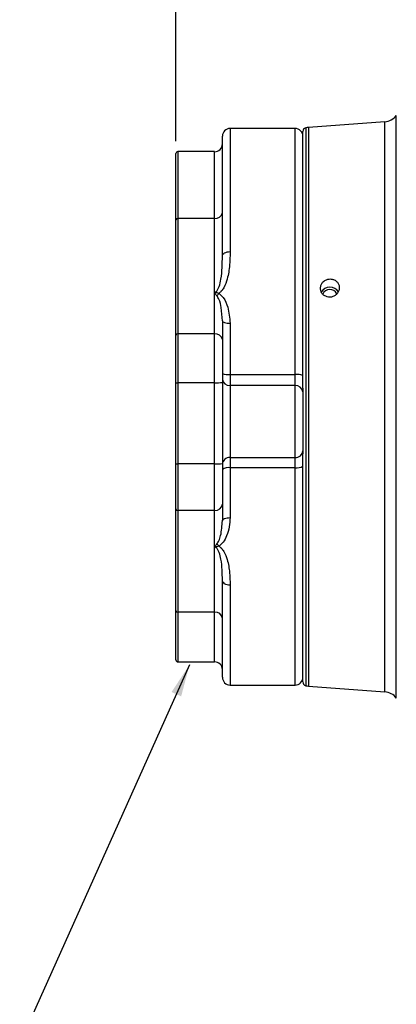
# Model space of a CAD drawing. Header units: inches. Extents: x 0.4 to 16.6, y 0.2 to 10.8.
# Tile 10 of 13: x 8.9 to 10.5, y 4.1 to 8.1. Entities that reach past the tile are written whole.
import ezdxf

# ---------------------------------------------------------------- set-up
doc = ezdxf.new("R2010")
doc.units = ezdxf.units.IN
doc.header["$MEASUREMENT"] = 0
doc.layers.add('SLD-0', color=7, linetype='Continuous', lineweight=25)
doc.styles.add('SLDTEXTSTYLE0', font='TXT', dxfattribs={"width": 0.75})
doc.dimstyles.new('SLDDIMSTYLE0', dxfattribs={"dimtxt": 0.145833, "dimasz": 0.13, "dimexe": 0, "dimexo": 0.0625, "dimgap": 0.036458, "dimtad": 0, "dimtih": 1, "dimtoh": 1, "dimdec": 1, "dimlfac": 2, "dimrnd": 1e-09, "dimzin": 12, "dimdsep": 46, "dimtxsty": 'SLDTEXTSTYLE0', "dimsah": 1, "dimcen": 0.09, "dimadec": 0, "dimazin": 3, "dimtfac": 1, "dimtdec": 1, "dimtofl": 0, "dimtmove": 0, "dimatfit": 3, "dimfxl": 0, "dimfrac": 2, "dimtolj": 1, "dimtzin": 12, "dimarcsym": 0})
doc.dimstyles.new('SLDDIMSTYLE2', dxfattribs={"dimtxt": 0.18, "dimasz": 0.13, "dimexe": 0, "dimexo": 0.0625, "dimgap": 0, "dimtad": 0, "dimtih": 1, "dimtoh": 1, "dimdec": 0, "dimrnd": 1e-09, "dimzin": 0, "dimdsep": 46, "dimtxsty": 'Standard', "dimsah": 1, "dimcen": 0.09, "dimadec": 0, "dimazin": 0, "dimtfac": 0.13, "dimtdec": 0, "dimtofl": 0, "dimtmove": 0, "dimatfit": 3, "dimfxl": 0, "dimfrac": 2, "dimtolj": 1, "dimtzin": 0, "dimarcsym": 0})

# ---------------------------------------------------------------- blocks, each defined once
blk = doc.blocks.new('_D_8')
at = {"layer": 'SLD-0', "color": 7}
for p, q in [((9.562, 7.6014), (9.562, 9.4503)), ((13.0038, 8.3272), (13.0038, 9.4503)), ((9.562, 9.3253), (11.0392, 9.3253)), ((11.2113, 9.3253), (11.1669, 9.3253)), ((11.1669, 9.3253), (11.1669, 9.0936)), ((11.5345, 9.3253), (11.5789, 9.3253)), ((11.5789, 9.3253), (11.5789, 9.0936)), ((13.0038, 9.3253), (11.7066, 9.3253)), ((11.1669, 9.0936), (11.2113, 9.0936)), ((11.5789, 9.0936), (11.5345, 9.0936))]:
    blk.add_line(p, q, dxfattribs=at)
for points in [[(9.562, 9.3253), (9.692, 9.3053), (9.692, 9.3453)], [(13.0038, 9.3253), (12.8738, 9.3453), (12.8738, 9.3053)]]:
    blk.add_solid(points, dxfattribs=at)
at = {"layer": 'SLD-0', "color": 7, "char_height": 0.14583, "attachment_point": 1, "style": 'SLDTEXTSTYLE0'}
for s, insert in [('6.9', (11.2383, 9.5428)), ('175', (11.2113, 9.2816))]:
    blk.add_mtext(s, dxfattribs=dict(at, insert=insert))

msp = doc.modelspace()

# ---------------------------------------------------------------- linework, layer by layer
at = {"color": 8, "linetype": 'Continuous', "lineweight": 25}
for p, q in [((10.4521, 5.3501), (10.4521, 7.706)), ((9.7808, 7.653), (9.7808, 7.1551)), ((10.0433, 6.6582), (10.0433, 7.653)), ((10.0862, 7.6555), (10.0862, 5.4005)), ((10.0971, 7.6573), (10.0971, 5.3987)), ((10.4062, 5.3756), (10.4062, 7.6804)), ((9.5698, 7.5593), (9.5698, 7.2896)), ((9.7183, 7.2896), (9.7183, 7.5593)), ((10.0433, 5.403), (10.0433, 6.2817)), ((9.7808, 5.8067), (9.7808, 5.403)), ((9.5698, 5.6979), (9.5698, 5.4968)), ((9.7183, 5.4968), (9.7183, 5.6979))]:
    msp.add_line(p, q, dxfattribs=at)
at = {"color": 7, "linetype": 'Continuous', "lineweight": 25}
for p, q in [((10.0433, 7.653), (9.7808, 7.653)), ((10.4062, 7.6804), (10.0971, 7.6573)), ((9.7495, 7.1377), (9.7495, 7.6218)), ((10.0745, 6.6027), (10.0745, 7.6404)), ((9.562, 7.2839), (9.562, 7.5514)), ((9.7183, 7.5593), (9.5698, 7.5593)), ((9.5698, 7.2896), (9.5698, 6.8225)), ((9.7183, 7.2896), (9.5698, 7.2896)), ((9.7183, 6.9909), (9.7183, 7.2896)), ((9.562, 6.8167), (9.562, 7.2839)), ((9.7183, 6.8225), (9.7183, 6.9909)), ((9.7495, 6.8752), (9.7495, 6.7994)), ((9.7808, 6.8658), (9.7808, 6.6582)), ((9.562, 6.6252), (9.562, 6.8167)), ((9.5698, 6.8225), (9.5698, 6.6248)), ((9.7183, 6.8225), (9.5698, 6.8225)), ((9.7183, 6.6248), (9.7183, 6.8225)), ((9.7495, 6.7994), (9.7495, 6.6264)), ((9.7808, 6.6582), (10.0433, 6.6582)), ((9.7808, 6.6582), (9.7808, 6.6142)), ((10.0433, 6.6142), (10.0433, 6.6582)), ((9.562, 6.2975), (9.562, 6.6252)), ((9.7183, 6.6248), (9.5698, 6.6248)), ((9.5698, 6.6248), (9.5698, 6.2971)), ((9.7183, 6.2971), (9.7183, 6.6248)), ((9.7495, 6.6264), (9.7495, 6.4626)), ((9.7808, 6.6142), (9.7808, 6.3227)), ((10.0433, 6.6142), (9.7808, 6.6142)), ((10.0433, 6.3227), (10.0433, 6.6142)), ((10.0745, 6.6027), (10.0745, 6.5886)), ((10.0745, 6.5886), (10.0745, 6.3501)), ((9.7495, 6.4626), (9.7495, 6.2988)), ((10.0745, 6.3501), (10.0745, 6.3377)), ((10.0745, 5.4156), (10.0745, 6.3377)), ((9.562, 6.1152), (9.562, 6.2975)), ((9.7183, 6.2971), (9.5698, 6.2971)), ((9.5698, 6.2971), (9.5698, 6.109)), ((9.7183, 6.109), (9.7183, 6.2971)), ((9.7495, 6.2988), (9.7495, 6.1341)), ((9.7808, 6.3227), (10.0433, 6.3227)), ((9.7808, 6.3227), (9.7808, 6.2817)), ((10.0433, 6.2817), (10.0433, 6.3227)), ((10.0433, 6.2817), (9.7808, 6.2817)), ((9.7808, 6.2817), (9.7808, 6.0799)), ((9.7495, 6.1341), (9.7495, 6.0674)), ((9.562, 5.7042), (9.562, 6.1152)), ((9.7183, 6.109), (9.5698, 6.109)), ((9.5698, 6.109), (9.5698, 5.6979)), ((9.7183, 5.9607), (9.7183, 6.109)), ((9.7183, 5.6979), (9.7183, 5.9607)), ((9.7495, 5.4343), (9.7495, 5.8267)), ((9.562, 5.5046), (9.562, 5.7042)), ((9.7183, 5.6979), (9.5698, 5.6979)), ((9.5698, 5.4968), (9.7183, 5.4968)), ((9.7808, 5.403), (10.0433, 5.403)), ((10.0971, 5.3987), (10.4062, 5.3756))]:
    msp.add_line(p, q, dxfattribs=at)
at = {"color": 7, "linetype": 'Continuous', "lineweight": 25, "flags": 128}
for points in [[(9.7495, 7.1377), (9.7501, 7.1411), (9.7519, 7.1444), (9.7548, 7.1474), (9.7587, 7.15), (9.7634, 7.1522), (9.7688, 7.1538), (9.7747, 7.1548), (9.7808, 7.1551)], [(9.7495, 6.8752), (9.7501, 6.8734), (9.7519, 6.8716), (9.7548, 6.87), (9.7587, 6.8686), (9.7634, 6.8674), (9.7688, 6.8665), (9.7747, 6.866), (9.7808, 6.8658)], [(9.7495, 6.0674), (9.7501, 6.0698), (9.7519, 6.0722), (9.7548, 6.0743), (9.7587, 6.0762), (9.7634, 6.0778), (9.7688, 6.0789), (9.7747, 6.0796), (9.7808, 6.0799)], [(9.7808, 5.8067), (9.7747, 5.8071), (9.7688, 5.8082), (9.7634, 5.8101), (9.7587, 5.8126), (9.7548, 5.8156), (9.7519, 5.8191), (9.7501, 5.8228), (9.7495, 5.8267)]]:
    msp.add_lwpolyline(points, dxfattribs=at)
at = {"color": 7, "linetype": 'Continuous', "lineweight": 25}
for centre, radius, start, end in [((10.4015, 7.7427), 0.0625, 274.2704, 323.9524), ((9.7808, 7.6218), 0.0312, 90, 180), ((10.0433, 7.6218), 0.0312, 0, 90), ((10.0901, 7.6404), 0.0156, 104.4005, 180), ((10.1018, 7.595), 0.0625, 94.2704, 104.4005), ((9.7183, 7.5905), 0.0313, 270, 0), ((9.5698, 7.5514), 0.00781, 90, 180), ((9.5689, 7.2827), 0.00703, 82.7431, 170.152), ((9.7218, 7.3175), 0.0281, 262.7431, 350.152), ((10.1839, 6.9706), 0.0408, 32.1651, 149.6317), ((9.6778, 7.033), 0.0746, 311.4443, 321.4044), ((10.1839, 6.97), 0.0322, 27.8166, 154.7534), ((9.5689, 6.8155), 0.00703, 82.7431, 170.152), ((9.7218, 6.7946), 0.0281, 9.848, 97.2569), ((9.773, 6.7284), 0.0706, 250.5305, 276.2649), ((10.051, 6.588), 0.0706, 70.5305, 96.2649), ((9.5679, 6.6624), 0.0377, 261.0448, 272.9634), ((9.726, 6.7753), 0.1507, 267.0366, 278.9552), ((9.7782, 6.6429), 0.0289, 186.2002, 275.0822), ((10.0458, 6.5854), 0.0289, 6.2002, 95.0822), ((10.0451, 6.3522), 0.0295, 266.4549, 355.95), ((9.5679, 6.3347), 0.0377, 261.0448, 272.9634), ((9.726, 6.4476), 0.1507, 267.0366, 278.9552), ((9.7789, 6.2933), 0.0295, 86.4549, 175.95), ((9.7733, 6.2409), 0.0415, 79.672, 125.0266), ((10.0507, 6.3225), 0.0415, 259.672, 305.0266), ((9.721, 6.1375), 0.0287, 264.502, 353.1642), ((9.5691, 6.1161), 0.00718, 186.8358, 275.498), ((9.6961, 5.9314), 0.052, 39.7537, 53.3339), ((9.5691, 5.705), 0.00718, 186.8358, 275.498), ((9.721, 5.6693), 0.0287, 6.8358, 95.498), ((9.5698, 5.5046), 0.00781, 180, 270), ((9.7183, 5.4655), 0.0312, 0, 90), ((9.7808, 5.4343), 0.0312, 180, 270), ((10.0433, 5.4343), 0.0312, 270, 0), ((10.0901, 5.4156), 0.0156, 180, 255.5995), ((10.1018, 5.461), 0.0625, 255.5995, 265.7296), ((10.4015, 5.3133), 0.0625, 36.0476, 85.7296)]:
    msp.add_arc(centre, radius, start, end, dxfattribs=at)
for points, knots in [([(9.7183, 6.9909), (9.719, 6.991), (9.721, 6.9912), (9.7233, 6.9924), (9.7277, 6.9958), (9.7324, 7.0032), (9.7391, 7.0198), (9.7453, 7.0498), (9.7492, 7.0913), (9.7494, 7.1222), (9.7495, 7.1377)], [0, 0, 0, 0, 0.012143, 0.030843, 0.039457, 0.10673, 0.183907, 0.374756, 0.687209, 1, 1, 1, 1]), ([(9.7808, 7.1551), (9.7805, 7.1369), (9.78, 7.1007), (9.7722, 7.0507), (9.7594, 7.0151), (9.747, 6.9957), (9.7393, 6.9892), (9.7361, 6.9865)], [0, 0, 0, 0, 0.320257, 0.639466, 0.845682, 0.935779, 1, 1, 1, 1]), ([(10.1622, 7.0368), (10.1661, 7.0388), (10.174, 7.0427), (10.1875, 7.0439), (10.2004, 7.0413), (10.2116, 7.0349), (10.2196, 7.0254), (10.2235, 7.014), (10.223, 7.0018), (10.2181, 6.9903), (10.2094, 6.9808), (10.1978, 6.9742), (10.1846, 6.9715), (10.1713, 6.9729), (10.1594, 6.9784), (10.1503, 6.9872), (10.145, 6.9983), (10.1441, 7.0104), (10.1477, 7.0222), (10.1543, 7.0312), (10.16, 7.0352), (10.1622, 7.0368)], [0, 0, 0, 0, 0.053739, 0.107473, 0.161312, 0.215262, 0.269172, 0.322856, 0.376266, 0.429569, 0.48302, 0.536749, 0.590679, 0.644618, 0.698433, 0.752112, 0.805712, 0.859285, 0.912853, 0.966422, 1, 1, 1, 1]), ([(9.7272, 6.9771), (9.7257, 6.9788), (9.7226, 6.9825), (9.7197, 6.9867), (9.7185, 6.9896), (9.7183, 6.9905), (9.7183, 6.9907), (9.7183, 6.9907), (9.7183, 6.9908), (9.7183, 6.9908), (9.7183, 6.9909), (9.7183, 6.9909)], [0, 0, 0, 0, 0.370383, 0.788474, 0.942244, 0.9793, 0.982634, 0.983095, 0.989573, 0.991312, 1, 1, 1, 1]), ([(9.7183, 6.9909), (9.7183, 6.9909), (9.7185, 6.9909), (9.7186, 6.9909), (9.7188, 6.9909), (9.7191, 6.9909), (9.7198, 6.9909), (9.7211, 6.9907), (9.7238, 6.9902), (9.7289, 6.989), (9.7332, 6.9875), (9.7361, 6.9865)], [0, 0, 0, 0, 0.011429, 0.018759, 0.026086, 0.040718, 0.069843, 0.127392, 0.263161, 0.511288, 1, 1, 1, 1]), ([(9.7495, 6.8752), (9.7485, 6.8932), (9.7467, 6.9229), (9.7394, 6.9573), (9.7302, 6.9723), (9.7272, 6.9771)], [0, 0, 0, 0, 0.510192, 0.842124, 1, 1, 1, 1]), ([(9.7361, 6.9865), (9.742, 6.9811), (9.7588, 6.9655), (9.7756, 6.9237), (9.7788, 6.8875), (9.7808, 6.8658)], [0, 0, 0, 0, 0.178592, 0.509483, 1, 1, 1, 1]), ([(9.7272, 5.9731), (9.7301, 5.9773), (9.7374, 5.9881), (9.7463, 6.0194), (9.7482, 6.0472), (9.7495, 6.0674)], [0, 0, 0, 0, 0.150718, 0.383541, 1, 1, 1, 1]), ([(9.7808, 6.0799), (9.7801, 6.0674), (9.7787, 6.0419), (9.7685, 6.0085), (9.7554, 5.9812), (9.7418, 5.9695), (9.7361, 5.9646)], [0, 0, 0, 0, 0.292739, 0.594586, 0.829198, 1, 1, 1, 1]), ([(9.7183, 5.9607), (9.7183, 5.9608), (9.7183, 5.9608), (9.7183, 5.9609), (9.7183, 5.961), (9.7183, 5.9612), (9.7185, 5.9618), (9.7193, 5.9638), (9.722, 5.9675), (9.7253, 5.9711), (9.7272, 5.9731)], [0, 0, 0, 0, 0.009078, 0.010429, 0.018147, 0.022785, 0.063158, 0.157054, 0.521379, 1, 1, 1, 1]), ([(9.7361, 5.9646), (9.7332, 5.9637), (9.7289, 5.9624), (9.7238, 5.9614), (9.7211, 5.9609), (9.7198, 5.9608), (9.7191, 5.9608), (9.7188, 5.9608), (9.7186, 5.9607), (9.7185, 5.9607), (9.7183, 5.9607), (9.7183, 5.9607)], [0, 0, 0, 0, 0.488712, 0.736839, 0.872608, 0.930157, 0.959282, 0.973914, 0.981241, 0.988571, 1, 1, 1, 1]), ([(9.7495, 5.8267), (9.7494, 5.8408), (9.7492, 5.8688), (9.7453, 5.9067), (9.7391, 5.9342), (9.7324, 5.9495), (9.7275, 5.9567), (9.7228, 5.9597), (9.7205, 5.9606), (9.719, 5.9607), (9.7183, 5.9607)], [0, 0, 0, 0, 0.312779, 0.625218, 0.81606, 0.893233, 0.960503, 0.977505, 0.987858, 1, 1, 1, 1]), ([(9.7361, 5.9646), (9.7393, 5.9621), (9.747, 5.9559), (9.7594, 5.9376), (9.7722, 5.904), (9.78, 5.8572), (9.7805, 5.8236), (9.7808, 5.8067)], [0, 0, 0, 0, 0.064221, 0.154318, 0.360534, 0.679743, 1, 1, 1, 1])]:
    msp.add_open_spline(points, degree=3, knots=knots, dxfattribs=at)

# ---------------------------------------------------------------- dimensions: what is measured, and where the dimension line sits
at = {"layer": 'SLD-0', "color": 7}
dim = msp.add_linear_dim(base=(13.0038, 9.3253), p1=(9.562, 7.5514), p2=(13.0038, 8.2772), dimstyle='SLDDIMSTYLE0', dxfattribs=at)
dim.commit()
dim.dimension.update_dxf_attribs({"geometry": '_D_8', "text_midpoint": (11.3729, 9.3253), "dimtype": 160})

# ---------------------------------------------------------------- leaders
msp.add_leader([(9.6168, 5.4847), (8.9308, 3.9547), (9.1808, 3.9547)], dimstyle='SLDDIMSTYLE2', dxfattribs=at)

doc.saveas('drawing.dxf')
